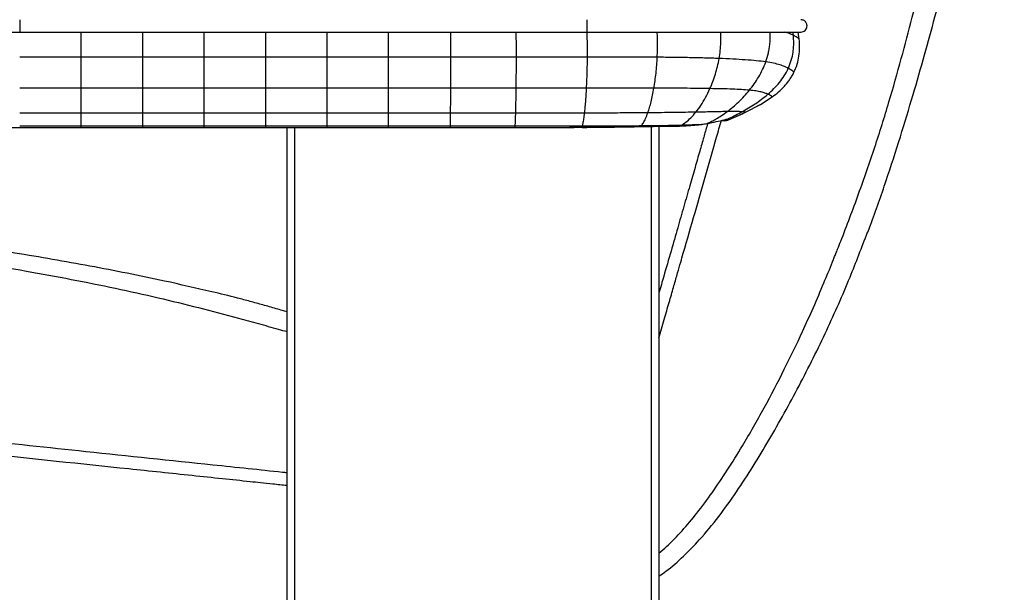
# Paper-space layout '_Right' of a CAD drawing. Header units: millimetres. Extents: x -155 to 619, y 0 to 686.
# Tile 6 of 8: x 222 to 619, y 235 to 466. Entities that reach past the tile are written whole.
import ezdxf

# ---------------------------------------------------------------- set-up
doc = ezdxf.new("R2010")
doc.units = ezdxf.units.MM

psp = doc.layouts.new('_Right')

# ---------------------------------------------------------------- linework, layer by layer
at = {"color": 7, "linetype": 'Continuous', "lineweight": 25}
for p, q in [((-6.64, 461.18), (450.94, 461.18)), ((534.21, 459.89), (534.04, 461.18)), ((536.61, 458.37), (536.12, 461.18)), ((246.97, 451.06), (222.15, 451.06)), ((271.79, 451.06), (246.97, 451.06)), ((296.59, 451.06), (271.79, 451.06)), ((321.39, 451.06), (296.59, 451.06)), ((346.18, 451.06), (321.39, 451.06)), ((370.97, 451.06), (346.18, 451.06)), ((396.01, 451.07), (370.97, 451.06)), ((422.49, 451.08), (396.01, 451.07)), ((451.15, 451.1), (422.49, 451.08)), ((246.98, 438.49), (222.15, 438.49)), ((271.79, 438.49), (246.98, 438.49)), ((296.59, 438.49), (271.79, 438.49)), ((321.39, 438.49), (296.59, 438.49)), ((346.18, 438.49), (321.39, 438.49)), ((370.97, 438.49), (346.18, 438.49)), ((396, 438.5), (370.97, 438.49)), ((422.41, 438.51), (396, 438.5)), ((520.93, 431.97), (525.69, 435.04)), ((514.91, 428.82), (520.93, 431.97)), ((518.83, 430.8), (520.61, 431.82)), ((246.98, 428.42), (222.15, 428.42)), ((296.59, 428.42), (271.79, 428.42)), ((346.18, 428.43), (321.39, 428.43)), ((506.16, 425.72), (506.37, 425.73)), ((508.03, 425.75), (511.18, 427.09)), ((509.28, 426.3), (513.93, 428.36)), ((511.16, 427.14), (514.91, 428.82)), ((246.98, 423.15), (222.15, 423.15)), ((222.15, 422.69), (222.15, 422.67)), ((222.15, 422.64), (246.98, 422.64)), ((271.79, 423.15), (246.98, 423.15)), ((246.98, 422.69), (246.98, 423.15)), ((246.98, 422.69), (246.98, 422.67)), ((296.59, 423.15), (271.79, 423.15)), ((271.79, 422.69), (271.79, 423.15)), ((271.79, 422.69), (271.79, 422.67)), ((321.39, 423.16), (296.59, 423.15)), ((296.59, 422.69), (296.59, 423.15)), ((296.59, 422.69), (296.59, 422.67)), ((346.18, 423.16), (321.39, 423.16)), ((321.39, 422.69), (321.39, 423.16)), ((321.39, 422.69), (321.39, 422.67)), ((330, 3), (330, 422.69)), ((333, 422.65), (333, 0)), ((370.97, 423.16), (346.18, 423.16)), ((346.18, 422.69), (346.18, 423.16)), ((346.18, 422.69), (346.18, 422.67)), ((395.95, 423.16), (370.97, 423.16)), ((370.97, 422.69), (370.97, 423.16)), ((370.97, 422.69), (370.97, 422.67)), ((395.94, 422.69), (395.95, 423.16)), ((395.94, 422.69), (395.94, 422.67)), ((422.01, 423.16), (395.95, 423.16)), ((421.97, 422.69), (422.01, 423.16)), ((421.97, 422.68), (421.97, 422.69)), ((449.03, 422.75), (449.14, 423.18)), ((449.03, 422.73), (449.03, 422.75)), ((466.32, 422.94), (466.32, 422.97)), ((472.61, 423.04), (472.73, 423.08)), ((472.73, 423.08), (472.87, 423.27)), ((477, 0), (477, 423.11)), ((480, 423.15), (480, 3)), ((488.21, 423.23), (488.69, 423.29)), ((488.69, 423.29), (489.04, 423.52)), ((494.12, 423.62), (495.53, 423.74)), ((495.54, 423.7), (496.14, 423.81)), ((496.14, 423.81), (499.47, 424.29)), ((498.8, 424.19), (499.47, 424.29)), ((499.47, 424.29), (499.47, 424.29)), ((480, 337.84), (480.22, 338.51))]:
    psp.add_line(p, q, dxfattribs=at)
at = {"color": 7, "linetype": 'Continuous', "lineweight": 25, "flags": 128}
for points in [[(222.15, 466.18), (222.15, 465.99), (222.15, 465.45), (222.15, 464.64), (222.15, 463.68), (222.15, 462.72), (222.15, 461.91), (222.15, 461.37), (222.15, 461.18)], [(450.94, 466.18), (450.94, 465.99), (450.94, 465.44), (450.94, 464.63), (450.94, 463.68), (450.94, 462.72), (450.94, 461.91), (450.94, 461.37), (450.94, 461.18), (450.94, 461.18)], [(271.79, 428.42), (262.22, 428.42), (254.6, 428.42), (246.98, 428.42)], [(321.39, 428.43), (311.81, 428.43), (304.2, 428.43), (296.59, 428.43)], [(370.97, 428.43), (361.4, 428.43), (353.79, 428.43), (346.18, 428.43)], [(395.97, 428.43), (386.4, 428.43), (378.69, 428.43), (370.97, 428.43)], [(422.23, 428.44), (412.65, 428.43), (404.31, 428.43), (395.97, 428.43)], [(506.12, 425.67), (506.94, 425.72), (508.12, 426.05)], [(197.33, 422.64), (203.67, 422.64), (222.15, 422.64)], [(222.15, 422.69), (232.15, 422.69), (239.57, 422.69), (246.98, 422.69)], [(246.98, 422.69), (256.98, 422.69), (264.38, 422.69), (271.79, 422.69)], [(246.98, 422.64), (253.32, 422.64), (271.79, 422.64)], [(271.79, 422.69), (281.79, 422.69), (289.19, 422.69), (296.59, 422.69)], [(271.79, 422.64), (272.27, 422.64), (296.59, 422.64)], [(296.59, 422.69), (306.59, 422.69), (313.99, 422.69), (321.39, 422.69)], [(296.59, 422.64), (302.93, 422.64), (321.39, 422.64)], [(321.39, 422.69), (331.39, 422.69), (338.78, 422.69), (346.18, 422.69)], [(321.39, 422.64), (321.87, 422.64), (346.18, 422.65)], [(346.18, 422.69), (356.18, 422.69), (363.58, 422.69), (370.97, 422.69)], [(346.18, 422.65), (352.52, 422.65), (370.97, 422.65)], [(370.97, 422.69), (375.97, 422.69), (385.96, 422.69), (395.94, 422.69)], [(370.97, 422.65), (371.55, 422.65), (395.94, 422.65)], [(395.94, 422.69), (405.94, 422.69), (413.96, 422.69), (414.62, 422.69), (421.97, 422.69)], [(395.94, 422.65), (402.48, 422.65), (421.97, 422.65)], [(480.22, 338.51), (480.14, 338.56), (480, 338.62)]]:
    psp.add_lwpolyline(points, dxfattribs=at)
at = {"color": 7, "linetype": 'Continuous', "lineweight": 25}
for points, knots in [([(564.19, 380.35), (564.56, 381.31), (567.25, 388.2), (571.63, 401.04), (577.35, 418.61), (582.45, 435.55), (587.06, 451.7), (591.24, 466.98), (595.17, 481.63), (598.91, 496.22), (602.52, 511.38), (606.03, 527.48), (609.39, 544.35), (612.44, 561.59), (614.78, 576.79), (616.48, 589.58), (617.65, 599.73), (618.53, 609.08), (619.09, 617.58), (619.32, 625.27), (619.23, 632.52), (618.77, 639.38), (617.84, 645.94), (616.39, 651.5), (614.5, 656.25), (612.3, 660.37), (609.58, 664.34), (606.45, 668.13), (603.03, 671.63), (599.46, 674.71), (595.89, 677.26), (592.36, 679.19), (588.88, 680.51), (585.4, 681.29), (582.89, 681.59), (581.71, 681.61), (581.61, 681.61)], [0, 0, 0, 0, 0.0094478, 0.0678369, 0.124473, 0.1789794, 0.2301104, 0.2785495, 0.3243441, 0.3693101, 0.4166849, 0.467348, 0.5204268, 0.5745408, 0.6279813, 0.6614607, 0.6929229, 0.7217006, 0.7476442, 0.7710577, 0.7922712, 0.8141412, 0.8341235, 0.8529125, 0.8667631, 0.8808942, 0.8956671, 0.91084, 0.9259482, 0.9405082, 0.9540312, 0.9661803, 0.9773372, 0.9880474, 0.9989831, 1, 1, 1, 1]), ([(480, 250.89), (481.03, 251.75), (484.34, 254.51), (489.47, 259.93), (495.59, 267.19), (501.64, 275.41), (507.72, 284.48), (514.79, 295.87), (522.5, 309.42), (530.55, 324.81), (538.62, 341.6), (544.98, 356.14), (549.1, 366.17), (550.7, 370.14), (551.37, 371.82), (552.24, 374.01), (555.38, 382), (560.54, 395.69), (567.05, 414.44), (572.77, 432.66), (577.71, 450.18), (582.09, 466.77), (586.2, 482.53), (590.13, 497.95), (593.97, 513.82), (596.85, 526.53), (598.88, 535.9), (600.07, 541.55), (601.24, 547.25), (602.39, 553), (603.36, 558.04), (604.13, 562.12), (605.49, 569.51), (607.33, 580.18), (609.47, 594.05), (610.52, 602.71), (611.03, 606.87)], [0, 0, 0, 0, 0.010478, 0.03362, 0.058027, 0.084605, 0.113195, 0.143184, 0.189198, 0.234784, 0.278674, 0.334515, 0.358559, 0.363255, 0.367943, 0.372625, 0.381641, 0.434943, 0.486741, 0.536501, 0.583901, 0.628759, 0.670332, 0.710961, 0.752914, 0.79777, 0.81263, 0.827663, 0.842825, 0.858075, 0.873369, 0.882858, 0.890498, 0.931963, 0.967318, 1, 1, 1, 1]), ([(537.24, 461.18), (537.55, 461.21), (538.19, 461.28), (538.98, 461.8), (539.49, 462.49), (539.75, 463.27), (539.76, 464), (539.56, 464.66), (539.27, 465.18), (538.84, 465.63), (538.33, 465.95), (537.78, 466.14), (537.42, 466.16), (537.24, 466.18)], [0, 0, 0, 0, 0.118243, 0.241823, 0.352069, 0.439391, 0.554049, 0.624996, 0.701844, 0.781157, 0.859235, 0.932895, 1, 1, 1, 1]), ([(246.97, 451.06), (246.97, 452.47), (246.97, 455.25), (246.97, 458.67), (246.97, 460.63), (246.97, 461.18)], [0, 0, 0, 0, 0.4269531, 0.8398904, 1, 1, 1, 1]), ([(271.79, 451.06), (271.79, 452.47), (271.79, 455.25), (271.79, 458.67), (271.79, 460.63), (271.78, 461.18)], [0, 0, 0, 0, 0.427008, 0.840001, 1, 1, 1, 1]), ([(296.59, 451.06), (296.59, 452.47), (296.59, 455.25), (296.59, 458.67), (296.59, 460.63), (296.59, 461.18)], [0, 0, 0, 0, 0.427065, 0.840111, 1, 1, 1, 1]), ([(321.39, 451.06), (321.39, 452.47), (321.39, 455.25), (321.38, 458.67), (321.38, 460.63), (321.38, 461.18)], [0, 0, 0, 0, 0.427121, 0.840222, 1, 1, 1, 1]), ([(346.18, 451.06), (346.18, 452.48), (346.18, 455.25), (346.18, 458.67), (346.17, 460.63), (346.17, 461.18)], [0, 0, 0, 0, 0.427178, 0.840332, 1, 1, 1, 1]), ([(370.97, 451.06), (370.97, 452.48), (370.97, 455.25), (370.97, 458.67), (370.97, 460.63), (370.97, 461.18)], [0, 0, 0, 0, 0.427233, 0.840443, 1, 1, 1, 1]), ([(396.01, 451.07), (396.01, 452.48), (396, 455.26), (396, 458.67), (396, 460.63), (395.99, 461.18)], [0, 0, 0, 0, 0.427317, 0.840576, 1, 1, 1, 1]), ([(422.49, 451.08), (422.49, 452.49), (422.49, 455.27), (422.46, 458.68), (422.44, 460.63), (422.43, 461.18)], [0, 0, 0, 0, 0.42753, 0.840833, 1, 1, 1, 1]), ([(450.94, 461.18), (453.91, 461.18), (459.47, 461.18), (467.27, 461.18), (474.03, 461.18), (479.84, 461.18), (484.77, 461.18), (489.09, 461.18), (493.11, 461.18), (497.55, 461.18), (502.41, 461.18), (507.53, 461.18), (512.34, 461.18), (516.75, 461.18), (520.7, 461.18), (524.14, 461.18), (527.02, 461.18), (529.33, 461.18), (531.43, 461.18), (533.08, 461.18), (534.06, 461.18), (534.65, 461.18), (535.03, 461.18), (535.42, 461.18), (535.84, 461.18), (536.26, 461.18), (536.65, 461.18), (536.97, 461.18), (537.2, 461.18), (537.23, 461.18), (537.24, 461.18)], [0, 0, 0, 0, 0.054033, 0.100922, 0.141756, 0.177002, 0.206804, 0.231667, 0.25609, 0.280792, 0.314188, 0.348261, 0.382736, 0.417386, 0.452084, 0.486635, 0.520853, 0.554742, 0.588554, 0.638318, 0.685135, 0.705072, 0.725233, 0.749979, 0.779833, 0.814743, 0.85392, 0.897934, 0.946783, 1, 1, 1, 1]), ([(451.15, 451.1), (451.15, 452.5), (451.15, 455.27), (451.09, 458.72), (451.03, 460.72), (451.01, 461.3)], [0, 0, 0, 0, 0.422616, 0.830696, 1, 1, 1, 1]), ([(479.3, 451), (479.34, 452.06), (479.42, 454.15), (479.42, 457.35), (479.37, 459.7), (479.31, 460.96), (479.3, 461.18)], [0, 0, 0, 0, 0.321615, 0.63356, 0.938249, 1, 1, 1, 1]), ([(504.27, 450.5), (504.44, 451.57), (504.77, 453.68), (504.99, 456.97), (505.05, 459.48), (504.97, 460.87), (504.95, 461.18)], [0, 0, 0, 0, 0.3151351, 0.6201429, 0.917802, 1, 1, 1, 1]), ([(523.09, 449.15), (523.48, 450.33), (524.04, 452.08), (524.51, 454.57), (524.79, 456.79), (524.93, 459.02), (524.82, 460.59), (524.78, 461.18)], [0, 0, 0, 0, 0.313812, 0.464333, 0.620131, 0.859633, 1, 1, 1, 1]), ([(534.21, 459.89), (533.75, 460.1), (532.87, 460.5), (531.41, 460.96), (530.73, 461.18)], [0, 0, 0, 0, 0.530176, 1, 1, 1, 1]), ([(532.19, 446.56), (532.62, 447.62), (533.47, 449.73), (534.08, 452.73), (534.34, 455.37), (534.38, 457.63), (534.27, 459.13), (534.21, 459.89)], [0, 0, 0, 0, 0.254707, 0.504793, 0.670102, 0.834966, 1, 1, 1, 1]), ([(536.61, 458.37), (536.59, 458.4), (536.55, 458.45), (536.13, 458.79), (535.44, 459.26), (534.61, 459.68), (534.21, 459.89)], [0, 0, 0, 0, 0.257198, 0.511655, 0.760239, 1, 1, 1, 1]), ([(534.46, 444.93), (534.92, 446), (535.82, 448.11), (536.52, 451.5), (536.82, 454.93), (536.68, 457.22), (536.61, 458.37)], [0, 0, 0, 0, 0.251282, 0.500374, 0.749349, 1, 1, 1, 1]), ([(246.98, 438.49), (246.98, 439.48), (246.98, 441.43), (246.98, 444.59), (246.98, 447.78), (246.97, 449.98), (246.97, 451.06)], [0, 0, 0, 0, 0.264113, 0.518527, 0.763735, 1, 1, 1, 1]), ([(271.79, 438.49), (271.79, 439.48), (271.79, 441.43), (271.79, 444.59), (271.79, 447.78), (271.79, 449.98), (271.79, 451.06)], [0, 0, 0, 0, 0.264112, 0.518526, 0.763736, 1, 1, 1, 1]), ([(296.59, 438.49), (296.59, 439.48), (296.59, 441.43), (296.59, 444.59), (296.59, 447.78), (296.59, 449.98), (296.59, 451.06)], [0, 0, 0, 0, 0.2641127, 0.5185268, 0.7637352, 1, 1, 1, 1]), ([(321.39, 438.49), (321.39, 439.48), (321.39, 441.43), (321.39, 444.59), (321.39, 447.78), (321.39, 449.98), (321.39, 451.06)], [0, 0, 0, 0, 0.264112, 0.518526, 0.763736, 1, 1, 1, 1]), ([(346.18, 438.49), (346.18, 439.48), (346.18, 441.43), (346.18, 444.59), (346.18, 447.78), (346.18, 449.98), (346.18, 451.06)], [0, 0, 0, 0, 0.264113, 0.518527, 0.763735, 1, 1, 1, 1]), ([(370.97, 438.49), (370.97, 439.49), (370.97, 441.44), (370.97, 444.59), (370.97, 447.79), (370.97, 449.99), (370.97, 451.06)], [0, 0, 0, 0, 0.2641116, 0.5185261, 0.7637355, 1, 1, 1, 1]), ([(396, 438.5), (396, 439.49), (396, 441.44), (396, 444.6), (396.01, 447.79), (396.01, 449.99), (396.01, 451.07)], [0, 0, 0, 0, 0.2641211, 0.5185447, 0.7637545, 1, 1, 1, 1]), ([(422.41, 438.51), (422.43, 439.5), (422.45, 441.45), (422.47, 444.61), (422.49, 447.8), (422.49, 450), (422.49, 451.08)], [0, 0, 0, 0, 0.2642068, 0.5186553, 0.763832, 1, 1, 1, 1]), ([(450.79, 438.54), (450.84, 439.53), (450.93, 441.48), (451.04, 444.63), (451.12, 447.82), (451.14, 450.02), (451.15, 451.1)], [0, 0, 0, 0, 0.264403, 0.518911, 0.764016, 1, 1, 1, 1]), ([(479.3, 451), (474.71, 451.03), (465.34, 451.09), (455.94, 451.09), (451.15, 451.1)], [0, 0, 0, 0, 0.490533, 1, 1, 1, 1]), ([(477.96, 438.54), (478.12, 439.51), (478.43, 441.44), (478.81, 444.56), (479.12, 447.72), (479.24, 449.92), (479.3, 451)], [0, 0, 0, 0, 0.264814, 0.519502, 0.76445, 1, 1, 1, 1]), ([(504.27, 450.5), (502.33, 450.57), (498.45, 450.7), (492.25, 450.84), (485.85, 450.94), (481.5, 450.98), (479.3, 451)], [0, 0, 0, 0, 0.24407, 0.490828, 0.742464, 1, 1, 1, 1]), ([(500.57, 438.35), (500.96, 439.29), (501.73, 441.13), (502.75, 444.14), (503.62, 447.23), (504.06, 449.42), (504.27, 450.5)], [0, 0, 0, 0, 0.264873, 0.519559, 0.764361, 1, 1, 1, 1]), ([(523.09, 449.15), (521.89, 449.3), (519.56, 449.59), (514.98, 449.95), (509.91, 450.26), (506.14, 450.42), (504.27, 450.5)], [0, 0, 0, 0, 0.2712371, 0.5236332, 0.7645468, 1, 1, 1, 1]), ([(516.47, 437.71), (517.13, 438.56), (518.43, 440.24), (520.22, 443.03), (521.82, 445.95), (522.67, 448.09), (523.09, 449.15)], [0, 0, 0, 0, 0.2619693, 0.5154883, 0.7610356, 1, 1, 1, 1]), ([(532.18, 446.55), (531.73, 446.78), (530.85, 447.22), (528.89, 447.92), (526.51, 448.59), (524.2, 448.97), (523.09, 449.15)], [0, 0, 0, 0, 0.276452, 0.536276, 0.777612, 1, 1, 1, 1]), ([(523.95, 436.1), (524.76, 436.83), (526.38, 438.29), (528.6, 440.77), (530.62, 443.49), (531.66, 445.53), (532.18, 446.55)], [0, 0, 0, 0, 0.252061, 0.501989, 0.750704, 1, 1, 1, 1]), ([(525.69, 435.04), (526.56, 435.7), (528.29, 437.03), (530.26, 438.95), (531.72, 440.62), (532.73, 441.97), (533.67, 443.4), (534.2, 444.42), (534.46, 444.93)], [0, 0, 0, 0, 0.243936, 0.490985, 0.616064, 0.742431, 0.870339, 1, 1, 1, 1]), ([(533.96, 445.41), (533.76, 445.57), (533.36, 445.88), (532.57, 446.33), (532.18, 446.55)], [0, 0, 0, 0, 0.509058, 1, 1, 1, 1]), ([(534.46, 444.93), (534.46, 444.94), (534.45, 444.94), (534.19, 445.18), (533.96, 445.41)], [0, 0, 0, 0, 0.0757631, 1, 1, 1, 1]), ([(246.98, 428.42), (246.98, 429.1), (246.98, 430.41), (246.98, 432.6), (246.98, 434.66), (246.98, 436.51), (246.98, 437.83), (246.98, 438.49)], [0, 0, 0, 0, 0.267551, 0.52239, 0.686054, 0.845152, 1, 1, 1, 1]), ([(271.79, 428.42), (271.79, 429.1), (271.79, 430.41), (271.79, 432.86), (271.79, 435.51), (271.79, 437.51), (271.79, 438.49)], [0, 0, 0, 0, 0.267584, 0.522456, 0.766184, 1, 1, 1, 1]), ([(296.59, 428.43), (296.59, 429.1), (296.59, 430.41), (296.59, 432.86), (296.59, 435.51), (296.59, 437.51), (296.59, 438.49)], [0, 0, 0, 0, 0.267585, 0.522458, 0.766185, 1, 1, 1, 1]), ([(321.39, 428.43), (321.39, 429.1), (321.39, 430.41), (321.39, 432.86), (321.39, 435.51), (321.39, 437.51), (321.39, 438.49)], [0, 0, 0, 0, 0.267584, 0.522456, 0.766184, 1, 1, 1, 1]), ([(346.18, 428.43), (346.18, 429.1), (346.18, 430.41), (346.18, 432.86), (346.18, 435.51), (346.18, 437.51), (346.18, 438.49)], [0, 0, 0, 0, 0.267585, 0.522458, 0.766185, 1, 1, 1, 1]), ([(370.97, 428.43), (370.97, 429.1), (370.97, 430.41), (370.97, 432.86), (370.97, 435.51), (370.97, 437.51), (370.97, 438.49)], [0, 0, 0, 0, 0.267585, 0.522457, 0.766185, 1, 1, 1, 1]), ([(395.97, 428.43), (395.98, 429.1), (395.98, 430.42), (395.99, 432.86), (395.99, 435.52), (396, 437.52), (396, 438.5)], [0, 0, 0, 0, 0.267592, 0.522459, 0.766179, 1, 1, 1, 1]), ([(422.23, 428.44), (422.24, 429.11), (422.28, 430.42), (422.33, 432.87), (422.37, 435.53), (422.4, 437.53), (422.41, 438.51)], [0, 0, 0, 0, 0.267607, 0.522473, 0.766183, 1, 1, 1, 1]), ([(450.79, 438.54), (446.02, 438.53), (436.57, 438.53), (427.11, 438.52), (422.41, 438.51)], [0, 0, 0, 0, 0.503924, 1, 1, 1, 1]), ([(450.02, 428.47), (450.09, 429.14), (450.23, 430.46), (450.44, 432.91), (450.63, 435.56), (450.74, 437.56), (450.79, 438.54)], [0, 0, 0, 0, 0.267469, 0.522347, 0.766132, 1, 1, 1, 1]), ([(477.96, 438.54), (475.07, 438.54), (469.17, 438.55), (460.1, 438.55), (453.92, 438.54), (450.79, 438.54)], [0, 0, 0, 0, 0.32015, 0.655085, 1, 1, 1, 1]), ([(475.52, 428.58), (475.75, 429.25), (476.19, 430.56), (476.83, 432.98), (477.43, 435.6), (477.78, 437.57), (477.96, 438.54)], [0, 0, 0, 0, 0.266393, 0.521164, 0.76542, 1, 1, 1, 1]), ([(500.57, 438.35), (498.88, 438.38), (495.46, 438.44), (489.9, 438.49), (484.04, 438.52), (480.01, 438.53), (477.96, 438.54)], [0, 0, 0, 0, 0.239742, 0.484538, 0.737338, 1, 1, 1, 1]), ([(494.91, 428.83), (495.59, 429.71), (496.9, 431.43), (498.82, 434.64), (499.99, 437.14), (500.57, 438.35)], [0, 0, 0, 0, 0.349218, 0.682466, 1, 1, 1, 1]), ([(516.47, 437.71), (515.47, 437.8), (513.54, 437.96), (509.71, 438.13), (505.43, 438.26), (502.18, 438.32), (500.57, 438.35)], [0, 0, 0, 0, 0.271228, 0.523336, 0.764013, 1, 1, 1, 1]), ([(507.56, 429.1), (509.1, 430.32), (512.12, 432.7), (515.04, 436.07), (516.47, 437.71)], [0, 0, 0, 0, 0.511967, 1, 1, 1, 1]), ([(523.95, 436.1), (523.59, 436.25), (522.88, 436.53), (521.28, 436.98), (519.31, 437.39), (517.39, 437.61), (516.47, 437.71)], [0, 0, 0, 0, 0.27641, 0.536387, 0.777897, 1, 1, 1, 1]), ([(513.5, 429), (515.28, 430.01), (518.83, 432.04), (522.24, 434.75), (523.95, 436.1)], [0, 0, 0, 0, 0.4999536, 1, 1, 1, 1]), ([(525.69, 435.04), (525.66, 435.07), (525.61, 435.13), (525.13, 435.54), (524.34, 435.92), (523.95, 436.1)], [0, 0, 0, 0, 0.34272, 0.678317, 1, 1, 1, 1]), ([(507.56, 429.1), (506.77, 429.08), (505.25, 429.05), (502.24, 428.98), (498.84, 428.91), (496.22, 428.86), (494.91, 428.83)], [0, 0, 0, 0, 0.270919, 0.52302, 0.763647, 1, 1, 1, 1]), ([(499.47, 424.29), (500.05, 424.57), (501.24, 425.14), (503.18, 426.2), (505.28, 427.47), (506.8, 428.55), (507.56, 429.1)], [0, 0, 0, 0, 0.223147, 0.452829, 0.725355, 1, 1, 1, 1]), ([(513.5, 429), (513.21, 429.02), (512.65, 429.06), (511.36, 429.1), (509.8, 429.12), (508.28, 429.1), (507.56, 429.1)], [0, 0, 0, 0, 0.27468, 0.534166, 0.776371, 1, 1, 1, 1]), ([(507.63, 426.06), (507.87, 426.17), (509.83, 427.06), (511.79, 428.09), (513.5, 429)], [0, 0, 0, 0, 0.120241, 1, 1, 1, 1]), ([(514.91, 428.82), (514.89, 428.83), (514.84, 428.84), (514.45, 428.91), (513.82, 428.97), (513.5, 429)], [0, 0, 0, 0, 0.341926, 0.677397, 1, 1, 1, 1]), ([(246.98, 423.15), (246.98, 423.55), (246.98, 424.33), (246.98, 425.98), (246.98, 427.62), (246.98, 428.42)], [0, 0, 0, 0, 0.347086, 0.680716, 1, 1, 1, 1]), ([(271.79, 423.15), (271.79, 423.55), (271.79, 424.33), (271.79, 425.99), (271.79, 427.62), (271.79, 428.42)], [0, 0, 0, 0, 0.347089, 0.680705, 1, 1, 1, 1]), ([(296.59, 423.15), (296.59, 423.55), (296.59, 424.33), (296.59, 425.99), (296.59, 427.62), (296.59, 428.42)], [0, 0, 0, 0, 0.347086, 0.680716, 1, 1, 1, 1]), ([(321.39, 423.16), (321.39, 423.55), (321.39, 424.33), (321.39, 425.99), (321.39, 427.63), (321.39, 428.43)], [0, 0, 0, 0, 0.347089, 0.680705, 1, 1, 1, 1]), ([(346.18, 423.16), (346.18, 423.55), (346.18, 424.33), (346.18, 425.99), (346.18, 427.63), (346.18, 428.43)], [0, 0, 0, 0, 0.3470856, 0.6807162, 1, 1, 1, 1]), ([(370.97, 423.16), (370.97, 423.56), (370.97, 424.33), (370.97, 425.99), (370.97, 427.63), (370.97, 428.43)], [0, 0, 0, 0, 0.34709, 0.680706, 1, 1, 1, 1]), ([(395.95, 423.16), (395.95, 423.56), (395.96, 424.34), (395.96, 425.99), (395.97, 427.63), (395.97, 428.43)], [0, 0, 0, 0, 0.347087, 0.680703, 1, 1, 1, 1]), ([(422.01, 423.16), (422.03, 423.56), (422.07, 424.34), (422.15, 426), (422.2, 427.63), (422.23, 428.44)], [0, 0, 0, 0, 0.347056, 0.680694, 1, 1, 1, 1]), ([(450.02, 428.46), (446.82, 428.46), (440.59, 428.45), (431.33, 428.44), (425.26, 428.44), (422.23, 428.44)], [0, 0, 0, 0, 0.345234, 0.672604, 1, 1, 1, 1]), ([(449.14, 423.18), (449.23, 423.58), (449.41, 424.36), (449.71, 426.02), (449.92, 427.66), (450.02, 428.46)], [0, 0, 0, 0, 0.346731, 0.680364, 1, 1, 1, 1]), ([(475.52, 428.58), (472.88, 428.56), (467.4, 428.52), (458.88, 428.49), (453.02, 428.47), (450.02, 428.46)], [0, 0, 0, 0, 0.313322, 0.648599, 1, 1, 1, 1]), ([(472.87, 423.27), (473.14, 423.67), (473.68, 424.47), (474.58, 426.15), (475.22, 427.78), (475.52, 428.58)], [0, 0, 0, 0, 0.344594, 0.678349, 1, 1, 1, 1]), ([(494.91, 428.83), (493.52, 428.81), (490.7, 428.76), (485.99, 428.69), (480.91, 428.63), (477.36, 428.6), (475.52, 428.58)], [0, 0, 0, 0, 0.233873, 0.475657, 0.729875, 1, 1, 1, 1]), ([(480.22, 338.51), (480.95, 341.04), (482.32, 345.83), (484.27, 352.61), (485.98, 358.57), (487.45, 363.71), (488.7, 368.05), (491.04, 376.19), (495.86, 392.98), (500.99, 410.87), (504.54, 423.26), (505.2, 425.53)], [0, 0, 0, 0, 0.087311, 0.165211, 0.233712, 0.292821, 0.342546, 0.383492, 0.573219, 0.921482, 1, 1, 1, 1]), ([(489.04, 423.52), (489.64, 423.94), (490.84, 424.77), (492.83, 426.47), (494.22, 428.05), (494.91, 428.83)], [0, 0, 0, 0, 0.336747, 0.671268, 1, 1, 1, 1]), ([(499.47, 424.29), (499.47, 424.29), (499.77, 424.35), (501.45, 424.65), (504.06, 425.23), (506.43, 425.81), (507.34, 426.01), (507.63, 426.06), (507.63, 426.06)], [0, 0, 0, 0, 0.000003, 0.071597, 0.410664, 0.733104, 0.999997, 1, 1, 1, 1]), ([(505.14, 425.5), (505.16, 425.5), (505.48, 425.57), (505.82, 425.63), (506.15, 425.68), (506.16, 425.68), (506.16, 425.68)], [0, 0, 0, 0, 0.03839, 0.490405, 0.86208, 1, 1, 1, 1]), ([(505.2, 425.53), (505.36, 425.49), (505.92, 425.35), (506.93, 425.4), (507.7, 425.65), (508.09, 425.77)], [0, 0, 0, 0, 0.172025, 0.586013, 1, 1, 1, 1]), ([(506.37, 425.73), (506.4, 425.73), (506.84, 425.73), (507.25, 425.9), (507.63, 426.06)], [0, 0, 0, 0, 0.071912, 1, 1, 1, 1]), ([(507.63, 426.06), (507.63, 426.06), (507.96, 426.11), (508.04, 426.08), (508.12, 426.05)], [0, 0, 0, 0, 0.00001, 1, 1, 1, 1]), ([(508.12, 426.05), (508.11, 425.96), (508.1, 425.82), (508.1, 425.8), (508.09, 425.79)], [0, 0, 0, 0, 0.588692, 1, 1, 1, 1]), ([(421.97, 422.69), (425.57, 422.69), (431.88, 422.69), (440.9, 422.71), (446.32, 422.73), (449.03, 422.75), (449.03, 422.75)], [0, 0, 0, 0, 0.399131, 0.699441, 0.999998, 1, 1, 1, 1]), ([(421.97, 422.65), (422.43, 422.65), (431.45, 422.65), (440.47, 422.69), (449.03, 422.73)], [0, 0, 0, 0, 0.050241, 1, 1, 1, 1]), ([(449.14, 423.18), (444.64, 423.17), (435.6, 423.16), (426.55, 423.16), (422.01, 423.16)], [0, 0, 0, 0, 0.497258, 1, 1, 1, 1]), ([(449.03, 422.75), (449.03, 422.75), (451.25, 422.76), (455.7, 422.8), (461.46, 422.87), (465, 422.94), (466.32, 422.97)], [0, 0, 0, 0, 0.000003, 0.385328, 0.771301, 1, 1, 1, 1]), ([(449.03, 422.7), (449.03, 422.7), (454.01, 422.73), (459.77, 422.77), (465.54, 422.9), (466.32, 422.92)], [0, 0, 0, 0, 0.000008, 0.863763, 1, 1, 1, 1]), ([(472.87, 423.27), (470.48, 423.25), (465.45, 423.22), (457.52, 423.19), (452, 423.18), (449.14, 423.18)], [0, 0, 0, 0, 0.30455, 0.640367, 1, 1, 1, 1]), ([(466.32, 422.97), (467.42, 422.99), (469.56, 423.04), (471.69, 423.07), (472.73, 423.08), (472.73, 423.08)], [0, 0, 0, 0, 0.511655, 0.999991, 1, 1, 1, 1]), ([(466.32, 422.91), (467.56, 422.94), (469.66, 422.98), (471.74, 423.01), (472.6, 423.02)], [0, 0, 0, 0, 0.587626, 1, 1, 1, 1]), ([(472.61, 423.04), (473.53, 423.06), (475.23, 423.09), (476.89, 423.11), (477.65, 423.12)], [0, 0, 0, 0, 0.539246, 1, 1, 1, 1]), ([(472.73, 423.08), (472.73, 423.08), (473.23, 423.08), (475.07, 423.1), (478.22, 423.13), (482.49, 423.16), (485.97, 423.21), (488.09, 423.27), (488.69, 423.29)], [0, 0, 0, 0, 0.000004, 0.088326, 0.327664, 0.567016, 0.878763, 1, 1, 1, 1]), ([(489.04, 423.52), (487.94, 423.49), (485.66, 423.43), (481.81, 423.36), (477.52, 423.31), (474.46, 423.28), (472.87, 423.27)], [0, 0, 0, 0, 0.2230632, 0.460351, 0.7176482, 1, 1, 1, 1]), ([(499.65, 424.35), (499.58, 424.09), (499.04, 422.22), (497.96, 418.46), (496.34, 412.79), (494.46, 406.24), (492.33, 398.82), (490, 390.7), (487.48, 381.93), (484.78, 372.52), (482.26, 363.74), (480.64, 358.1), (480, 355.86)], [0, 0, 0, 0, 0.011703, 0.08174, 0.164544, 0.260121, 0.368477, 0.489619, 0.615553, 0.752862, 0.901567, 1, 1, 1, 1]), ([(484.15, 423.19), (484.6, 423.2), (486, 423.21), (487.31, 423.23), (488.21, 423.23)], [0, 0, 0, 0, 0.314098, 1, 1, 1, 1]), ([(488.26, 423.24), (488.76, 423.27), (489.89, 423.32), (490.92, 423.39), (491.5, 423.43)], [0, 0, 0, 0, 0.445754, 1, 1, 1, 1]), ([(488.69, 423.29), (488.83, 423.29), (490.25, 423.34), (492.83, 423.47), (495.04, 423.7), (496.12, 423.81)], [0, 0, 0, 0, 0.052829, 0.535156, 1, 1, 1, 1]), ([(496.12, 423.81), (495.7, 423.78), (494.88, 423.74), (493.24, 423.66), (491.33, 423.59), (489.75, 423.54), (489.04, 423.52)], [0, 0, 0, 0, 0.221369, 0.422684, 0.740982, 1, 1, 1, 1]), ([(495.59, 423.71), (495.75, 423.73), (496.72, 423.84), (497.83, 424), (498.64, 424.12), (498.8, 424.15)], [0, 0, 0, 0, 0.139996, 0.827379, 1, 1, 1, 1]), ([(496.12, 423.81), (496.13, 423.81), (496.13, 423.81), (496.14, 423.81), (496.14, 423.81)], [0, 0, 0, 0, 0.499935, 1, 1, 1, 1]), ([(299.62, 356.29), (293.27, 357.79), (276.97, 361.64), (250.48, 366.79), (220.25, 372.1), (189.88, 376.71), (159.43, 380.99), (128.89, 384.9), (98.31, 388.14), (67.7, 390.56), (46.26, 391.75), (35.02, 392.18), (34, 392.22)], [0, 0, 0, 0, 0.072911, 0.18724, 0.301588, 0.415928, 0.530626, 0.645326, 0.760007, 0.874297, 0.988586, 1, 1, 1, 1]), ([(34, 386.97), (36.52, 386.86), (42.22, 386.62), (51.21, 386.11), (61.27, 385.44), (72.09, 384.6), (86.16, 383.39), (103.38, 381.73), (123.41, 379.51), (143.66, 376.96), (163.92, 374.18), (184.2, 371.27), (204.52, 368.17), (224.13, 364.9), (242.9, 361.43), (260.61, 357.84), (277.73, 354.05), (294.26, 350), (307.73, 346.44), (318.42, 343.51), (324.95, 341.7), (328.8, 340.61), (330, 340.28)], [0, 0, 0, 0, 0.025245, 0.057006, 0.089924, 0.125918, 0.165529, 0.230931, 0.298812, 0.366825, 0.434882, 0.503091, 0.571528, 0.640278, 0.701674, 0.762238, 0.820796, 0.876838, 0.932261, 0.959993, 0.987574, 1, 1, 1, 1]), ([(480, 241.56), (480.95, 242.21), (484.43, 244.61), (489.91, 249.51), (497.06, 256.86), (504.21, 265.59), (511.37, 275.57), (518.02, 285.9), (526.55, 300.11), (536.69, 318.32), (547.58, 340.29), (556.75, 360.99), (561.81, 374.32), (564.11, 380.38)], [0, 0, 0, 0, 0.021033, 0.077411, 0.133809, 0.20853, 0.283381, 0.358347, 0.433227, 0.586257, 0.739292, 0.881592, 1, 1, 1, 1]), ([(330, 348.2), (329.35, 348.4), (327.9, 348.84), (325.52, 349.53), (322.92, 350.28), (320.27, 351.04), (317.66, 351.77), (315.08, 352.47), (312.52, 353.16), (307.37, 354.51), (303.08, 355.54), (299.64, 356.36)], [0, 0, 0, 0, 0.0659907, 0.1459709, 0.2345146, 0.3215082, 0.4072344, 0.4919737, 0.5760043, 0.659602, 1, 1, 1, 1]), ([(330, 283.26), (329.38, 283.33), (324.15, 283.88), (314.18, 284.93), (287.76, 287.71), (235.49, 293.21), (168.58, 300.26), (99.34, 307.55), (58.17, 311.88), (36.39, 314.18), (34, 314.43)], [0, 0, 0, 0, 0.0063, 0.053014, 0.101082, 0.274011, 0.58279, 0.779291, 0.975769, 1, 1, 1, 1]), ([(34, 309.4), (42.14, 308.54), (65.52, 306.08), (104.13, 302.02), (153.98, 296.77), (207.98, 291.08), (251.02, 286.55), (278.93, 283.61), (291.52, 282.29), (303.6, 281.01), (312.78, 280.05), (319.56, 279.33), (324.5, 278.81), (328.08, 278.44), (330, 278.23)], [0, 0, 0, 0, 0.082537, 0.23691, 0.391295, 0.58778, 0.784252, 0.827482, 0.870661, 0.911813, 0.949922, 0.963767, 0.980524, 1, 1, 1, 1])]:
    psp.add_open_spline(points, degree=3, knots=knots, dxfattribs=at)

doc.saveas('drawing.dxf')
